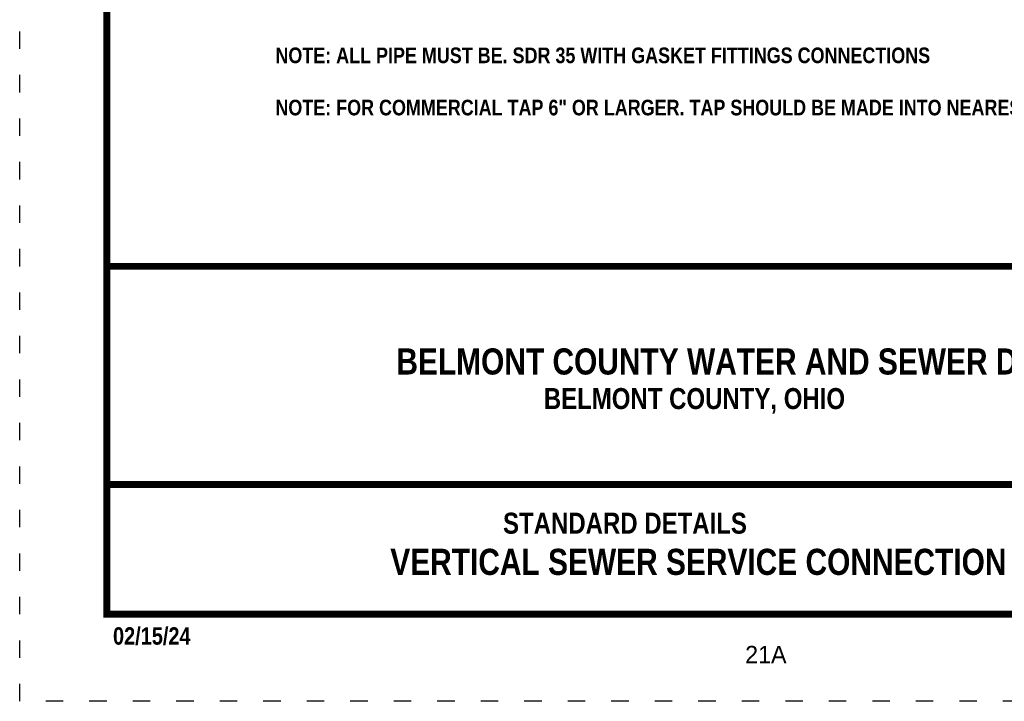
# Model space of a CAD drawing. Extents: x 2.5 to 15.1, y -11 to 11.4.
# Tile 1 of 182: x 6.6 to 12.3, y -11 to -7.1. Entities that reach past the tile are written whole.
import ezdxf
from ezdxf.enums import TextEntityAlignment as Align

# ---------------------------------------------------------------- set-up
doc = ezdxf.new("R2010")
doc.units = 0
doc.header["$MEASUREMENT"] = 0
doc.linetypes.add('DOT2', pattern=[0.125, 0, -0.125])
doc.layers.get('DEFPOINTS').update_dxf_attribs({"linetype": 'CONTINUOUS'})
for name, color, linetype in [('BORDER', 7, 'CONTINUOUS'), ('DIMENSIONS', 7, 'CONTINUOUS'), ('TEXT', 7, 'CONTINUOUS'), ('WATERLINE-NOTES', 7, 'CONTINUOUS')]:
    doc.layers.add(name, color=color, linetype=linetype)
doc.styles.add('TECHNICAL', font='techb___.ttf')

msp = doc.modelspace()

# ---------------------------------------------------------------- linework, layer by layer
at = {"layer": 'BORDER', "color": 7, "const_width": 0.04}
msp.add_lwpolyline([(7.1062, -10.4776), (7.1062, -0.4776), (14.6062, -0.4776), (14.6062, -10.4776)], close=True, dxfattribs=at)
for points in [[(7.1062, -8.4776), (14.6062, -8.4776)], [(7.1062, -9.7309), (14.6062, -9.7309)]]:
    msp.add_lwpolyline(points, dxfattribs=at)
at = {"layer": 'DEFPOINTS', "color": 7, "linetype": 'DOT2', "ltscale": 1.2}
msp.add_lwpolyline([(6.6062, -10.9776), (6.6062, 0.0224), (15.1062, 0.0224), (15.1062, -10.9776)], close=True, dxfattribs=at)

# ---------------------------------------------------------------- texts
at = {"layer": 'DIMENSIONS', "color": 7, "insert": (8.0757, -7.2199), "char_height": 0.09, "attachment_point": 1, "style": 'TECHNICAL'}
msp.add_mtext_dynamic_manual_height_columns('NOTE: ALL PIPE MUST BE. SDR 35 WITH GASKET FITTINGS CONNECTIONS\\P\\PNOTE: FOR COMMERCIAL TAP 6" OR LARGER. TAP SHOULD BE MADE INTO NEAREST MANHOLE ', width=625.857485, gutter_width=40, heights=[0], dxfattribs=at)
at = {"layer": 'TEXT', "color": 7, "style": 'TECHNICAL'}
for s, p in [('BELMONT COUNTY WATER AND SEWER DISTRICT', (13.008, -9.0243)), ('VERTICAL SEWER SERVICE CONNECTION', (12.2769, -10.1761))]:
    msp.add_text(s, height=0.15, rotation=360, dxfattribs=at).set_placement(p, align=Align.MIDDLE_RIGHT)
for s, p in [('BELMONT COUNTY, OHIO', (9.6182, -9.2978)), ('STANDARD DETAILS', (9.3838, -10.014))]:
    msp.add_text(s, height=0.120395, rotation=360, dxfattribs=at).set_placement(p)
at = {"layer": 'TEXT', "color": 7}
msp.add_text('21A', height=0.1, rotation=360, dxfattribs=at).set_placement((10.7752, -10.7589))
at = {"layer": 'WATERLINE-NOTES', "color": 7, "style": 'TECHNICAL'}
msp.add_text('02/15/24', height=0.1, rotation=360, dxfattribs=at).set_placement((7.1425, -10.6521))

doc.saveas('drawing.dxf')
